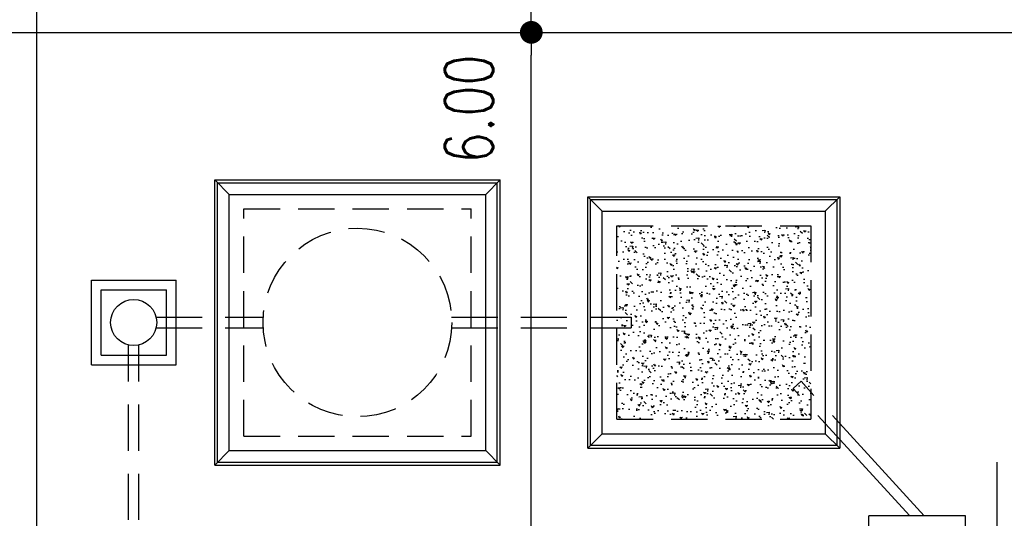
# Model space of a CAD drawing. Header units: millimetres. Extents: x 301 to 1479, y 491 to 1341.
# Tile 78 of 256: x 390 to 400, y 595 to 600. Entities that reach past the tile are written whole.
import ezdxf

# ---------------------------------------------------------------- set-up
doc = ezdxf.new("R2010")
doc.units = ezdxf.units.MM
doc.header["$LTSCALE"] = 1.5
doc.header["$MEASUREMENT"] = 0
for name, pattern in [('HIDDEN', [0.375, 0.25, -0.125]), ('HIDDEN2', [4.7625, 3.175, -1.5875]), ('PHANTOM2', [1.25, 0.625, -0.125, 0.125, -0.125, 0.125, -0.125])]:
    doc.linetypes.add(name, pattern=pattern)
for name, color, linetype in [('AP&SA', 254, 'HIDDEN'), ('Blk', 7, 'Continuous'), ('boundary', 3, 'Continuous'), ('Boundary Wall', 64, 'Continuous'), ('DIM', 6, 'Continuous'), ('Hatch Aggregate', 252, 'Continuous'), ('Kerb', 251, 'Continuous'), ('P. Septic tank', 2, 'Continuous'), ('P. Sewr Manhole', 49, 'Continuous'), ('PVC Pipe 110', 69, 'Continuous'), ('PVC Sewer Pipe 110', 24, 'Continuous')]:
    doc.layers.add(name, color=color, linetype=linetype)
doc.styles.add('RS1', font='romans.shx', dxfattribs={"width": 0.75, "height": 0.5})
doc.dimstyles.new('Souillac5', dxfattribs={"dimscale": 0.5, "dimtxt": 0.5, "dimasz": 0.47, "dimexe": 0, "dimexo": 1, "dimgap": 0.5, "dimtad": 1, "dimzin": 0, "dimdsep": 46, "dimtxsty": 'RS1', "dimblk": 'DOT', "dimcen": 3, "dimse1": 1, "dimse2": 1, "dimclrd": 6, "dimclre": 6, "dimclrt": 7, "dimaunit": 1, "dimadec": 0, "dimazin": 0, "dimtfac": 1, "dimtofl": 0, "dimtmove": 1, "dimatfit": 3, "dimfxl": 1, "dimtolj": 1, "dimtzin": 0, "dimlwe": -1, "dimarcsym": 0})

# ---------------------------------------------------------------- blocks, each defined once
blk = doc.blocks.new('SSSU-D1')
at = {"layer": 'Hatch Aggregate'}
h = blk.add_hatch(dxfattribs=at)
h.set_pattern_fill('AR-CONC', color=256, scale=0.03, angle=90)
h.set_pattern_definition([(140, (33579.427, -774173.30486), (0.018825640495, 0.21517805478), [0.0225, -0.2475]), (85, (33579.427, -774173.30486), (-0.22565764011, -0.041625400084), [0.018, -0.198]), (190.45144446, (33579.42857, -774173.28693), (-0.20683199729, 0.17355265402), [0.0191220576, -0.2103426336]), (136.1842, (33579.367, -774173.30486), (0.04965578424, 0.3201723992), [0.03375, -0.37125]), (186.63563549, (33579.37114, -774173.27818), (-0.29223558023, 0.2803985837), [0.0286831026, -0.315514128]), (81.18416399, (33579.367, -774173.30486), (-0.29223558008, 0.28039858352), [0.027, -0.2970000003]), (111, (33579.382, -774173.27486), (0.1207856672, 0.179072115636), [0.0225, -0.2475]), (56, (33579.382, -774173.27486), (-0.217545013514, 0.072994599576), [0.018, -0.198]), (161.45144474, (33579.39207, -774173.25994), (-0.09675934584, 0.25206671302), [0.019122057, -0.2103426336]), (127.5, (33579.427, -774173.304864), (-0.0998681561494, 0.003647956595), [0, -0.1956, 0, -0.201, 0, -0.19875]), (97.5, (33579.427, -774173.30486), (-0.118323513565, 0.078920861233), [0, -0.1146, 0, -0.1911, 0, -0.07575]), (57.5, (33579.427, -774173.371764), (0.00676646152, 0.160146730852), [0, -0.075, 0, -0.234, 0, -0.3105]), (47.5, (33579.427, -774173.40176), (-0.0300314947, 0.174955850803), [0, -0.0975, 0, -0.1554, 0, -0.2205])])
h.paths.add_polyline_path([(4.45, 11.8), (2.445, 11.8), (2.445, 9.8), (4.45, 9.8)])
at = {"layer": 'AP&SA', "linetype": 'HIDDEN'}
for p, q in [((-1.41, 11.975), (0.94, 11.975)), ((-1.41, 9.625), (-1.41, 11.975)), ((0.94, 9.625), (0.94, 11.975)), ((2.445, 9.8), (2.445, 11.8)), ((2.445, 11.8), (4.45, 11.8)), ((4.45, 11.8), (4.45, 9.8)), ((2.445, 9.8), (4.45, 9.8)), ((-1.41, 9.625), (0.94, 9.625))]:
    blk.add_line(p, q, dxfattribs=at)
at = {"layer": 'Boundary Wall', "linetype": 'ByBlock'}
blk.add_line((6.375, 7.8), (6.375, 9.355), dxfattribs=at)
at = {"layer": 'Kerb'}
for p, q in [((-1.71, 9.325), (-1.71, 12.275)), ((-1.71, 12.275), (1.24, 12.275)), ((-1.71, 12.275), (-1.56, 12.125)), ((-1.68, 9.355), (-1.68, 12.245)), ((-1.68, 12.245), (1.21, 12.245)), ((1.24, 12.275), (1.09, 12.125)), ((1.21, 9.355), (1.21, 12.245)), ((1.24, 9.325), (1.24, 12.275)), ((-1.56, 12.125), (1.09, 12.125)), ((-1.56, 9.475), (-1.56, 12.125)), ((1.09, 9.475), (1.09, 12.125)), ((2.145, 9.5), (2.145, 12.1)), ((2.145, 12.1), (4.75, 12.1)), ((2.295, 11.95), (2.145, 12.1)), ((2.175, 9.53), (2.175, 12.07)), ((2.175, 12.07), (4.72, 12.07)), ((4.6, 11.95), (4.75, 12.1)), ((4.72, 12.07), (4.72, 9.53)), ((4.75, 12.1), (4.75, 9.5)), ((2.295, 9.65), (2.295, 11.95)), ((2.295, 11.95), (4.6, 11.95)), ((4.6, 11.95), (4.6, 9.65)), ((-2.985, 10.363), (-2.985, 11.238)), ((-2.985, 11.238), (-2.11, 11.238)), ((-2.11, 10.363), (-2.11, 11.238)), ((-2.885, 10.463), (-2.885, 11.138)), ((-2.885, 11.138), (-2.21, 11.138)), ((-2.21, 10.463), (-2.21, 11.138)), ((-2.885, 10.463), (-2.21, 10.463)), ((-2.985, 10.363), (-2.11, 10.363)), ((2.295, 9.65), (2.145, 9.5)), ((2.295, 9.65), (4.6, 9.65)), ((4.6, 9.65), (4.75, 9.5)), ((-1.71, 9.325), (-1.56, 9.475)), ((-1.56, 9.475), (1.09, 9.475)), ((1.24, 9.325), (1.09, 9.475)), ((2.145, 9.5), (4.75, 9.5)), ((2.175, 9.53), (4.72, 9.53)), ((-1.71, 9.325), (1.24, 9.325)), ((-1.68, 9.355), (1.21, 9.355)), ((5.05, 7.8), (5.05, 8.8)), ((6.05, 8.8), (5.05, 8.8)), ((6.05, 7.8), (6.05, 8.8))]:
    blk.add_line(p, q, dxfattribs=at)
at = {"layer": 'P. Septic tank', "linetype": 'HIDDEN'}
blk.add_circle((-0.235, 10.8), 0.975, dxfattribs=at)
at = {"layer": 'P. Sewr Manhole'}
blk.add_circle((-2.548, 10.8), 0.238, dxfattribs=at)
at = {"layer": 'PVC Pipe 110', "linetype": 'PHANTOM2', "ltscale": 2}
blk.add_line((4.349, 10.192), (4.268, 10.118), dxfattribs=at)
at = {"layer": 'PVC Pipe 110', "linetype": 'PHANTOM2', "ltscale": 1.5}
for p, q in [((5.622, 8.8), (4.349, 10.192)), ((5.473, 8.8), (4.268, 10.118))]:
    blk.add_line(p, q, dxfattribs=at)
at = {"layer": 'PVC Sewer Pipe 110', "linetype": 'HIDDEN2', "ltscale": 0.1}
for p, q in [((-2.316, 10.855), (-1.208, 10.855)), ((0.738, 10.855), (2.595, 10.855)), ((-2.316, 10.745), (-1.208, 10.745)), ((0.738, 10.745), (2.595, 10.745)), ((-2.603, 7.331), (-2.603, 10.569)), ((-2.493, 7.331), (-2.493, 10.569))]:
    blk.add_line(p, q, dxfattribs=at)
at = {"layer": 'PVC Sewer Pipe 110', "linetype": 'HIDDEN2'}
blk.add_line((2.595, 10.855), (2.595, 10.745), dxfattribs=at)
blk = doc.blocks.new('_DOT')
at = {"color": 0, "linetype": 'ByBlock'}
blk.add_line((-0.5, 0), (-1, 0), dxfattribs=at)
at = {"color": 0, "linetype": 'ByBlock', "const_width": 0.5}
blk.add_lwpolyline([(-0.25, 0, 1), (0.25, 0, 1)], format="xyb", close=True, dxfattribs=at)
blk = doc.blocks.new('*D54')
at = {"layer": 'DEFPOINTS', "color": 0, "transparency": 16777216}
for p in [(394.999, 605.769), (394.999, 599.769), (394.999, 599.769)]:
    blk.add_point(p, dxfattribs=at)
at = {"layer": 'DIM', "color": 6, "lineweight": -2, "transparency": 16777216}
blk.add_line((394.999, 605.534), (394.999, 600.004), dxfattribs=at)
at = {"layer": 'DIM', "color": 6, "lineweight": -2, "transparency": 16777216, "xscale": 0.235, "yscale": 0.235, "zscale": 0.235}
for p, rotation in [((394.999, 605.769), 90), ((394.999, 599.769), 270)]:
    blk.add_blockref('_DOT', p, dxfattribs=dict(at, rotation=rotation))
at = {"layer": 'DIM', "color": 7, "transparency": 16777216, "insert": (394.355, 600.56), "char_height": 0.5, "attachment_point": 5, "rotation": 90, "style": 'RS1'}
blk.add_mtext('\\A1;6.00', dxfattribs=at)
blk = doc.blocks.new('*D111')
at = {"layer": 'DEFPOINTS', "color": 0, "transparency": 16777216}
for p in [(394.999, 599.769), (394.999, 599.769), (394.999, 593.769)]:
    blk.add_point(p, dxfattribs=at)
at = {"layer": 'DIM', "color": 6, "lineweight": -2, "transparency": 16777216}
blk.add_line((394.999, 594.004), (394.999, 599.534), dxfattribs=at)
at = {"layer": 'DIM', "color": 6, "lineweight": -2, "transparency": 16777216, "xscale": 0.235, "yscale": 0.235, "zscale": 0.235}
for p, rotation in [((394.999, 599.769), 90), ((394.999, 593.769), 270)]:
    blk.add_blockref('_DOT', p, dxfattribs=dict(at, rotation=rotation))
at = {"layer": 'DIM', "color": 7, "transparency": 16777216, "insert": (394.355, 598.978), "char_height": 0.5, "attachment_point": 5, "rotation": 90, "style": 'RS1'}
blk.add_mtext('\\A1;6.00', dxfattribs=at)

msp = doc.modelspace()

# ---------------------------------------------------------------- linework, layer by layer
at = {"layer": 'boundary'}
for p, q in [((389.8876, 578.769), (389.8876, 620.769)), ((389.8876, 578.769), (389.8876, 620.769)), ((339.8876, 599.769), (492.611, 599.769))]:
    msp.add_line(p, q, dxfattribs=at)

# ---------------------------------------------------------------- block references
at = {"layer": 'Blk'}
msp.add_blockref('SSSU-D1', (393.4376, 585.969), dxfattribs=at)

# ---------------------------------------------------------------- dimensions: what is measured, and where the dimension line sits
at = {"layer": 'DIM'}
for p1, angle, picture, middle in [((394.9985, 605.769), 90, '*D54', (394.3549, 600.5601)), ((394.9985, 593.769), 270, '*D111', (394.3549, 598.978))]:
    dim = msp.add_linear_dim(base=(394.9985, 599.769), p1=p1, p2=(394.9985, 599.769), angle=angle, dimstyle='Souillac5', override={"dimtmove": 2}, dxfattribs=at)
    dim.commit()
    dim.dimension.update_dxf_attribs({"geometry": picture, "text_midpoint": middle, "dimtype": 160})

doc.saveas('drawing.dxf')
